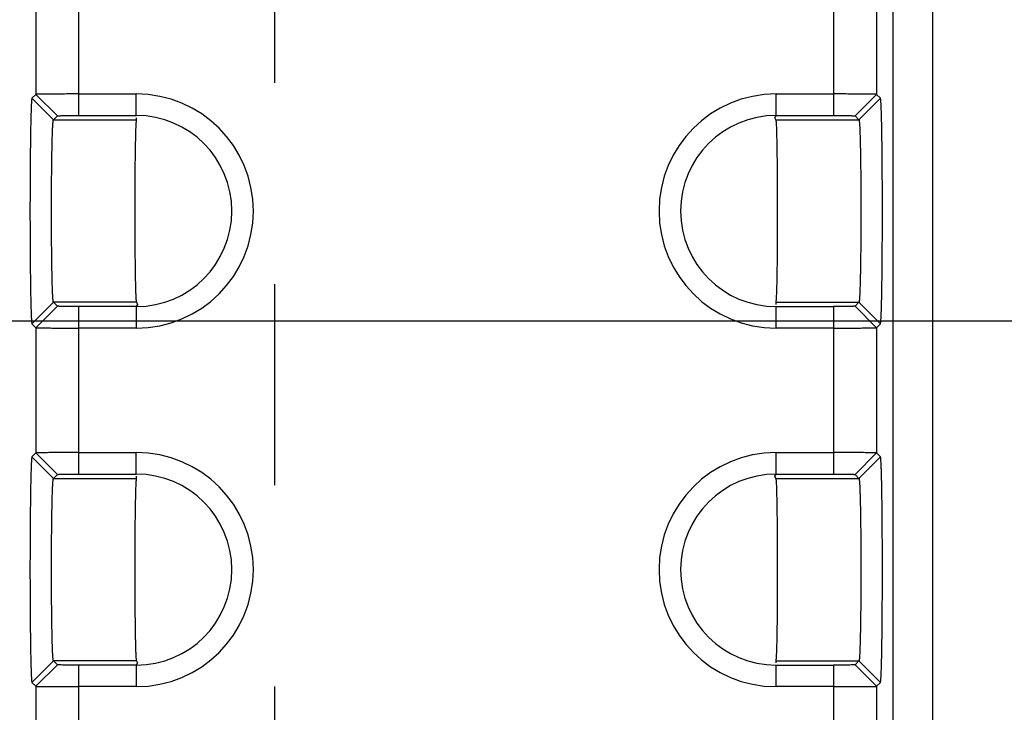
# Model space of a CAD drawing. Header units: inches. Extents: x 0 to 34, y 0 to 22.
# Tile 38 of 68: x 11.266 to 11.952, y 15.585 to 16.067. Entities that reach past the tile are written whole.
import ezdxf

# ---------------------------------------------------------------- set-up
doc = ezdxf.new("R2010")
doc.units = ezdxf.units.IN
doc.header["$LTSCALE"] = 1.87
doc.header["$MEASUREMENT"] = 0
doc.linetypes.add('CENTER', pattern=[0.6, 0.375, -0.075, 0.075, -0.075])
doc.layers.get('0').update_dxf_attribs({"linetype": 'CONTINUOUS'})
doc.layers.add('DEFAULT_1', color=7, linetype='CENTER')
doc.layers.add('DIMENSIONS', color=7, linetype='CONTINUOUS')
doc.styles.get("Standard").update_dxf_attribs({"font": 'txt', "width": 0.8})
doc.dimstyles.new('DIMSTYLE_1', dxfattribs={"dimtxt": 0.125, "dimasz": 0.18, "dimexe": 0.18, "dimexo": 0.0625, "dimgap": 0.09, "dimtad": 0, "dimtih": 1, "dimtoh": 1, "dimzin": 4, "dimdsep": 46, "dimtxsty": 'STANDARD', "dimblk": '_FILLED', "dimblk1": '_FILLED', "dimblk2": '_FILLED', "dimcen": 0.09, "dimadec": 0, "dimazin": 0, "dimtp": 0.01, "dimtm": 0.01, "dimtfac": 1, "dimtofl": 0, "dimtmove": 0, "dimatfit": 3, "dimldrblk": '_FILLED', "dimfxl": 1, "dimtolj": 1, "dimtzin": 4, "dimarcsym": 0})

# ---------------------------------------------------------------- blocks, each defined once
blk = doc.blocks.new('*D24')
at = {"layer": 'DIMENSIONS', "color": 2, "linetype": 'CONTINUOUS'}
blk.add_line((10.99635, 15.85763), (22.59482, 15.85763), dxfattribs=at)
at = {"layer": 'DIMENSIONS', "color": 2, "linetype": 'CONTINUOUS', "insert": (22.65732, 15.92013), "char_height": 0.125, "width": 1.125, "attachment_point": 1, "line_spacing_factor": 0.9}
blk.add_mtext('1.08{\\Ftxt.shx;\\W1.000000;\\H0.125000; }[27.3]', dxfattribs=at)
blk = doc.blocks.new('_FILLED')
at = {"color": 0, "linetype": 'BYBLOCK'}
blk.add_solid([(0, 0), (-1, 0.1736), (-1, -0.1736)], dxfattribs=at)
blk = doc.blocks.new('*D25')
at = {"layer": 'DIMENSIONS', "color": 2, "linetype": 'CONTINUOUS'}
blk.add_line((10.99995, 16.19363), (22.59482, 16.19363), dxfattribs=at)
at = {"layer": 'DIMENSIONS', "color": 2, "linetype": 'CONTINUOUS', "insert": (22.65732, 16.25613), "char_height": 0.125, "width": 1.125, "attachment_point": 1, "line_spacing_factor": 0.9}
blk.add_mtext('1.41{\\Ftxt.shx;\\W1.000000;\\H0.125000; }[35.9]', dxfattribs=at)
blk = doc.blocks.new('*D28')
at = {"layer": 'DIMENSIONS', "color": 2, "linetype": 'CONTINUOUS'}
blk.add_line((11.63088, 17.84663), (22.59482, 17.84663), dxfattribs=at)
at = {"layer": 'DIMENSIONS', "color": 2, "linetype": 'CONTINUOUS', "insert": (22.65732, 17.90913), "char_height": 0.125, "width": 1.125, "attachment_point": 1, "line_spacing_factor": 0.9}
blk.add_mtext('3.07{\\Ftxt.shx;\\W1.000000;\\H0.125000; }[77.9]', dxfattribs=at)

msp = doc.modelspace()

# ---------------------------------------------------------------- linework, layer by layer
at = {"color": 7, "linetype": 'CONTINUOUS'}
for p, q in [((11.87411, 18.15169), (11.87411, 14.8415)), ((11.90174, 17.97996), (11.90174, 15.01322)), ((11.30687, 16.0007), (11.30687, 16.11749)), ((11.83283, 16.11749), (11.83283, 16.0007)), ((11.27688, 16.10274), (11.27688, 16.01544)), ((11.86283, 16.10274), (11.86283, 16.01544)), ((11.27412, 16.01269), (11.27688, 16.01544)), ((11.28912, 15.99768), (11.27412, 16.01269)), ((11.27688, 16.01544), (11.29188, 16.00044)), ((11.30687, 16.0157), (11.34685, 16.0157)), ((11.34685, 16.0007), (11.34685, 16.0157)), ((11.79285, 16.0007), (11.79285, 16.0157)), ((11.79285, 16.0157), (11.83283, 16.0157)), ((11.84783, 16.00044), (11.86283, 16.01544)), ((11.85058, 15.99768), (11.86559, 16.01269)), ((11.86283, 16.01544), (11.86559, 16.01269)), ((11.28912, 15.99768), (11.29188, 16.00044)), ((11.30687, 16.0007), (11.34685, 16.0007)), ((11.34685, 15.99914), (11.34685, 15.99768)), ((11.79194, 15.99917), (11.79285, 16.0007)), ((11.79259, 15.99768), (11.79194, 15.99917)), ((11.79285, 16.0007), (11.83283, 16.0007)), ((11.84783, 16.00044), (11.85058, 15.99768)), ((11.28912, 15.99768), (11.34685, 15.99768)), ((11.79259, 15.99768), (11.85058, 15.99768)), ((11.28912, 15.8705), (11.27412, 15.8555)), ((11.29188, 15.86774), (11.27688, 15.85274)), ((11.28912, 15.8705), (11.29188, 15.86774)), ((11.34712, 15.8705), (11.28912, 15.8705)), ((11.30687, 15.7507), (11.30687, 15.86749)), ((11.34685, 15.86749), (11.30687, 15.86749)), ((11.34777, 15.86902), (11.34685, 15.86749)), ((11.34685, 15.86749), (11.34685, 15.85248)), ((11.34712, 15.8705), (11.34777, 15.86902)), ((11.79285, 15.86904), (11.79285, 15.8705)), ((11.79285, 15.8705), (11.85059, 15.8705)), ((11.79285, 15.85248), (11.79285, 15.86749)), ((11.79285, 15.86749), (11.83283, 15.86749)), ((11.83283, 15.86749), (11.83283, 15.7507)), ((11.85059, 15.8705), (11.84783, 15.86774)), ((11.84783, 15.86774), (11.86283, 15.85274)), ((11.85058, 15.8705), (11.86559, 15.8555)), ((11.27688, 15.85274), (11.27412, 15.8555)), ((11.86559, 15.8555), (11.86283, 15.85274)), ((11.27688, 15.85274), (11.27688, 15.76544)), ((11.34685, 15.85248), (11.30687, 15.85248)), ((11.83283, 15.85248), (11.79285, 15.85248)), ((11.86283, 15.85274), (11.86283, 15.76544)), ((11.27412, 15.76269), (11.27688, 15.76544)), ((11.27688, 15.76544), (11.29188, 15.75044)), ((11.30687, 15.7657), (11.34685, 15.7657)), ((11.34685, 15.7507), (11.34685, 15.7657)), ((11.79285, 15.7507), (11.79285, 15.7657)), ((11.79285, 15.7657), (11.83283, 15.7657)), ((11.84783, 15.75044), (11.86283, 15.76544)), ((11.86283, 15.76544), (11.86559, 15.76269)), ((11.28912, 15.74768), (11.27412, 15.76269)), ((11.85058, 15.74768), (11.86559, 15.76269)), ((11.28912, 15.74768), (11.29188, 15.75044)), ((11.28912, 15.74768), (11.34685, 15.74768)), ((11.30687, 15.7507), (11.34685, 15.7507)), ((11.34685, 15.74914), (11.34685, 15.74768)), ((11.79194, 15.74917), (11.79285, 15.7507)), ((11.79259, 15.74768), (11.79194, 15.74917)), ((11.79259, 15.74768), (11.85058, 15.74768)), ((11.79285, 15.7507), (11.83283, 15.7507)), ((11.84783, 15.75044), (11.85058, 15.74768)), ((11.28912, 15.6205), (11.27412, 15.6055)), ((11.28912, 15.6205), (11.29188, 15.61774)), ((11.34712, 15.6205), (11.28912, 15.6205)), ((11.34712, 15.6205), (11.34777, 15.61902)), ((11.79285, 15.61904), (11.79285, 15.6205)), ((11.79285, 15.6205), (11.85059, 15.6205)), ((11.85059, 15.6205), (11.84783, 15.61774)), ((11.85058, 15.6205), (11.86559, 15.6055)), ((11.29188, 15.61774), (11.27688, 15.60274)), ((11.30687, 15.5007), (11.30687, 15.61749)), ((11.34685, 15.61749), (11.30687, 15.61749)), ((11.34777, 15.61902), (11.34685, 15.61749)), ((11.34685, 15.61749), (11.34685, 15.60248)), ((11.79285, 15.60248), (11.79285, 15.61749)), ((11.79285, 15.61749), (11.83283, 15.61749)), ((11.83283, 15.61749), (11.83283, 15.5007)), ((11.84783, 15.61774), (11.86283, 15.60274)), ((11.27688, 15.60274), (11.27412, 15.6055)), ((11.27688, 15.60274), (11.27688, 15.51544)), ((11.34685, 15.60248), (11.30687, 15.60248)), ((11.83283, 15.60248), (11.79285, 15.60248)), ((11.86559, 15.6055), (11.86283, 15.60274)), ((11.86283, 15.60274), (11.86283, 15.51544))]:
    msp.add_line(p, q, dxfattribs=at)
for centre, radius, start, end in [((11.34685, 15.93409), 0.08161, 270, 90), ((11.79285, 15.93409), 0.08161, 90, 269.99999), ((11.34685, 15.93409), 0.06661, 270, 90), ((11.79285, 15.93409), 0.06661, 90, 270), ((11.34685, 15.68409), 0.08161, 270, 89.99999), ((11.79285, 15.68409), 0.08161, 90, 269.99999), ((11.34685, 15.68409), 0.06661, 270, 90), ((11.79285, 15.68409), 0.06661, 90, 270)]:
    msp.add_arc(centre, radius, start, end, dxfattribs=at)
for points, knots in [([(11.27412, 16.01268), (11.27408, 16.01264), (11.27404, 16.01246), (11.27397, 16.01212), (11.27391, 16.01159), (11.27385, 16.01088), (11.27378, 16.00999), (11.27369, 16.00845), (11.27359, 16.00609), (11.27347, 16.00275), (11.27336, 15.99876), (11.27325, 15.99417), (11.27316, 15.98901), (11.27307, 15.98334), (11.27296, 15.97489), (11.27286, 15.96348), (11.27279, 15.94907), (11.27276, 15.93409), (11.27279, 15.91912), (11.27286, 15.9047), (11.27296, 15.89329), (11.27307, 15.88485), (11.27316, 15.87917), (11.27325, 15.87401), (11.27336, 15.86942), (11.27347, 15.86544), (11.27359, 15.8621), (11.27369, 15.85974), (11.27378, 15.8582), (11.27385, 15.8573), (11.27391, 15.8566), (11.27397, 15.85606), (11.27404, 15.85572), (11.27408, 15.85554), (11.27412, 15.8555)], [0, 0, 0, 0, 0.001096, 0.00333, 0.00672, 0.011259, 0.01694, 0.02375, 0.040712, 0.062026, 0.087461, 0.116758, 0.149655, 0.185873, 0.22505, 0.310741, 0.403564, 0.499999, 0.596433, 0.689256, 0.774948, 0.814124, 0.850342, 0.883239, 0.912535, 0.93797, 0.959284, 0.976247, 0.983058, 0.988739, 0.993279, 0.996669, 0.998904, 1, 1, 1, 1]), ([(11.30687, 16.0157), (11.30495, 16.0157), (11.30117, 16.0157), (11.29567, 16.01568), (11.29058, 16.01566), (11.28669, 16.01563), (11.28394, 16.01561), (11.28219, 16.01559), (11.28067, 16.01557), (11.2794, 16.01555), (11.27838, 16.01552), (11.2777, 16.0155), (11.2773, 16.01548), (11.27709, 16.01547), (11.27696, 16.01546), (11.27689, 16.01545), (11.27688, 16.01544)], [0, 0, 0, 0, 0.191961, 0.378185, 0.550246, 0.701023, 0.766827, 0.825423, 0.876198, 0.918669, 0.95255, 0.97757, 0.986675, 0.993466, 0.997913, 1, 1, 1, 1]), ([(11.86283, 16.01544), (11.86281, 16.01545), (11.86274, 16.01546), (11.86261, 16.01547), (11.86241, 16.01548), (11.862, 16.0155), (11.86132, 16.01552), (11.86031, 16.01555), (11.85904, 16.01557), (11.85752, 16.01559), (11.85577, 16.01561), (11.85301, 16.01563), (11.84913, 16.01566), (11.84404, 16.01568), (11.83853, 16.0157), (11.83475, 16.0157), (11.83283, 16.0157)], [0, 0, 0, 0, 0.002087, 0.006534, 0.013324, 0.022429, 0.047449, 0.081328, 0.123799, 0.174574, 0.233169, 0.298973, 0.44975, 0.621813, 0.808039, 1, 1, 1, 1]), ([(11.86559, 15.8555), (11.86563, 15.85554), (11.86567, 15.85573), (11.86573, 15.85606), (11.86579, 15.8566), (11.86586, 15.8573), (11.86592, 15.8582), (11.86601, 15.85974), (11.86612, 15.8621), (11.86624, 15.86544), (11.86635, 15.86942), (11.86645, 15.87401), (11.86655, 15.87917), (11.86664, 15.88485), (11.86674, 15.89329), (11.86684, 15.9047), (11.86692, 15.91912), (11.86694, 15.93409), (11.86692, 15.94907), (11.86684, 15.96348), (11.86674, 15.97489), (11.86664, 15.98334), (11.86655, 15.98901), (11.86645, 15.99417), (11.86635, 15.99876), (11.86624, 16.00275), (11.86612, 16.00609), (11.86601, 16.00845), (11.86592, 16.00999), (11.86586, 16.01088), (11.86579, 16.01159), (11.86573, 16.01212), (11.86567, 16.01246), (11.86563, 16.01264), (11.86559, 16.01268)], [0, 0, 0, 0, 0.001096, 0.00333, 0.00672, 0.011259, 0.01694, 0.02375, 0.040712, 0.062026, 0.087461, 0.116758, 0.149655, 0.185873, 0.22505, 0.310741, 0.403564, 0.499999, 0.596433, 0.689256, 0.774948, 0.814124, 0.850342, 0.883239, 0.912535, 0.93797, 0.959284, 0.976247, 0.983058, 0.988739, 0.993279, 0.996669, 0.998904, 1, 1, 1, 1]), ([(11.29188, 16.00044), (11.2919, 16.00046), (11.29203, 16.00047), (11.29225, 16.0005), (11.29263, 16.00052), (11.29314, 16.00054), (11.29377, 16.00056), (11.29486, 16.0006), (11.29649, 16.00063), (11.29873, 16.00066), (11.30127, 16.00068), (11.30402, 16.0007), (11.30591, 16.0007), (11.30687, 16.0007)], [0, 0, 0, 0, 0.006699, 0.022671, 0.047733, 0.081632, 0.124101, 0.174854, 0.299182, 0.449887, 0.621908, 0.808092, 1, 1, 1, 1]), ([(11.83283, 16.0007), (11.83379, 16.0007), (11.83568, 16.0007), (11.83843, 16.00068), (11.84098, 16.00066), (11.84321, 16.00063), (11.84484, 16.0006), (11.84593, 16.00056), (11.84657, 16.00054), (11.84707, 16.00052), (11.84745, 16.0005), (11.84768, 16.00047), (11.8478, 16.00046), (11.84783, 16.00044)], [0, 0, 0, 0, 0.191907, 0.378088, 0.550104, 0.700809, 0.825139, 0.875894, 0.918364, 0.952264, 0.977328, 0.9933, 1, 1, 1, 1]), ([(11.28912, 15.8705), (11.28908, 15.87053), (11.28904, 15.87068), (11.28898, 15.87095), (11.28891, 15.87139), (11.28885, 15.87196), (11.28879, 15.87268), (11.2887, 15.87393), (11.28859, 15.87584), (11.28847, 15.87854), (11.28836, 15.88176), (11.28826, 15.88548), (11.28816, 15.88965), (11.28807, 15.89424), (11.28796, 15.90108), (11.28786, 15.91031), (11.28779, 15.92197), (11.28776, 15.93409), (11.28779, 15.94621), (11.28786, 15.95787), (11.28796, 15.96711), (11.28807, 15.97394), (11.28816, 15.97853), (11.28825, 15.98271), (11.28836, 15.98642), (11.28847, 15.98964), (11.28859, 15.99234), (11.28869, 15.99426), (11.28878, 15.9955), (11.28885, 15.99622), (11.28891, 15.9968), (11.28897, 15.99723), (11.28904, 15.9975), (11.28908, 15.99765), (11.28912, 15.99768)], [0, 0, 0, 0, 0.001139, 0.003394, 0.006798, 0.011348, 0.017035, 0.02385, 0.040817, 0.06213, 0.087558, 0.116845, 0.149732, 0.18594, 0.225106, 0.310777, 0.403583, 0.5, 0.596418, 0.689223, 0.774894, 0.81406, 0.850268, 0.883155, 0.912442, 0.937871, 0.959183, 0.97615, 0.982965, 0.988653, 0.993202, 0.996606, 0.998862, 1, 1, 1, 1]), ([(11.34636, 15.88878), (11.34627, 15.89372), (11.34614, 15.90446), (11.34603, 15.92137), (11.34602, 15.93641), (11.34605, 15.94861), (11.3461, 15.95742), (11.34617, 15.96573), (11.34626, 15.97337), (11.34637, 15.98016), (11.34647, 15.98522), (11.34657, 15.98875), (11.34664, 15.99096), (11.34671, 15.99288), (11.34678, 15.99448), (11.34686, 15.99575), (11.34693, 15.99661), (11.34699, 15.99713), (11.34702, 15.99739), (11.34706, 15.99756), (11.34709, 15.99765), (11.34711, 15.99768)], [0, 0, 0, 0, 0.135987, 0.295804, 0.465853, 0.550197, 0.631677, 0.708515, 0.77911, 0.841927, 0.89558, 0.918648, 0.939048, 0.95666, 0.971374, 0.983119, 0.991834, 0.995038, 0.997465, 0.999113, 1, 1, 1, 1]), ([(11.79259, 15.99768), (11.79262, 15.99764), (11.79265, 15.99749), (11.79271, 15.99722), (11.79275, 15.9968), (11.79281, 15.99624), (11.79285, 15.99554), (11.79293, 15.99434), (11.79301, 15.99251), (11.7931, 15.98992), (11.79319, 15.98683), (11.79327, 15.98327), (11.79332, 15.98074), (11.79335, 15.97941)], [0, 0, 0, 0, 0.007957, 0.023422, 0.046496, 0.07715, 0.115325, 0.160957, 0.27431, 0.416421, 0.585815, 0.780879, 1, 1, 1, 1]), ([(11.85058, 15.99768), (11.85062, 15.99765), (11.85066, 15.9975), (11.85073, 15.99723), (11.85079, 15.9968), (11.85085, 15.99622), (11.85092, 15.9955), (11.85101, 15.99426), (11.85112, 15.99234), (11.85123, 15.98964), (11.85134, 15.98642), (11.85145, 15.98271), (11.85154, 15.97853), (11.85163, 15.97394), (11.85174, 15.96711), (11.85184, 15.95787), (11.85192, 15.94621), (11.85194, 15.93409), (11.85192, 15.92197), (11.85184, 15.91031), (11.85174, 15.90108), (11.85163, 15.89424), (11.85155, 15.88965), (11.85145, 15.88548), (11.85135, 15.88176), (11.85123, 15.87854), (11.85112, 15.87584), (11.85101, 15.87393), (11.85092, 15.87268), (11.85086, 15.87196), (11.85079, 15.87139), (11.85073, 15.87095), (11.85067, 15.87068), (11.85062, 15.87053), (11.85059, 15.8705)], [0, 0, 0, 0, 0.001139, 0.003394, 0.006798, 0.011348, 0.017035, 0.02385, 0.040817, 0.06213, 0.087558, 0.116845, 0.149732, 0.18594, 0.225106, 0.310777, 0.403583, 0.5, 0.596418, 0.689223, 0.774894, 0.81406, 0.850268, 0.883155, 0.912442, 0.937871, 0.959183, 0.97615, 0.982965, 0.988653, 0.993202, 0.996606, 0.998862, 1, 1, 1, 1]), ([(11.79335, 15.97941), (11.79343, 15.97447), (11.79357, 15.96373), (11.79367, 15.94681), (11.79369, 15.93177), (11.79365, 15.91958), (11.7936, 15.91076), (11.79354, 15.90245), (11.79345, 15.89482), (11.79334, 15.88803), (11.79323, 15.88296), (11.79314, 15.87944), (11.79307, 15.87722), (11.79299, 15.87531), (11.79292, 15.87371), (11.79284, 15.87243), (11.79278, 15.87158), (11.79272, 15.87106), (11.79268, 15.8708), (11.79264, 15.87062), (11.79261, 15.87053), (11.79259, 15.87051)], [0, 0, 0, 0, 0.135987, 0.295804, 0.465853, 0.550197, 0.631677, 0.708515, 0.77911, 0.841927, 0.89558, 0.918648, 0.939048, 0.95666, 0.971374, 0.983119, 0.991834, 0.995038, 0.997465, 0.999113, 1, 1, 1, 1]), ([(11.34711, 15.87051), (11.34708, 15.87054), (11.34705, 15.87069), (11.347, 15.87096), (11.34695, 15.87139), (11.3469, 15.87194), (11.34685, 15.87264), (11.34678, 15.87384), (11.34669, 15.87568), (11.3466, 15.87827), (11.34651, 15.88136), (11.34643, 15.88492), (11.34638, 15.88744), (11.34636, 15.88878)], [0, 0, 0, 0, 0.007957, 0.023422, 0.046496, 0.07715, 0.115325, 0.160957, 0.27431, 0.416421, 0.585815, 0.780879, 1, 1, 1, 1]), ([(11.30687, 15.86749), (11.30591, 15.86749), (11.30402, 15.86749), (11.30127, 15.8675), (11.29873, 15.86753), (11.29649, 15.86756), (11.29486, 15.86759), (11.29377, 15.86762), (11.29314, 15.86764), (11.29263, 15.86767), (11.29225, 15.86768), (11.29203, 15.86772), (11.2919, 15.86772), (11.29188, 15.86774)], [0, 0, 0, 0, 0.191907, 0.378088, 0.550104, 0.700809, 0.825139, 0.875894, 0.918364, 0.952264, 0.977328, 0.9933, 1, 1, 1, 1]), ([(11.84783, 15.86774), (11.8478, 15.86772), (11.84768, 15.86772), (11.84745, 15.86768), (11.84707, 15.86767), (11.84657, 15.86764), (11.84593, 15.86762), (11.84484, 15.86759), (11.84321, 15.86756), (11.84098, 15.86753), (11.83843, 15.8675), (11.83568, 15.86749), (11.83379, 15.86749), (11.83283, 15.86749)], [0, 0, 0, 0, 0.006699, 0.022671, 0.047733, 0.081632, 0.124101, 0.174854, 0.299182, 0.449887, 0.621908, 0.808092, 1, 1, 1, 1]), ([(11.27688, 15.85274), (11.27689, 15.85273), (11.27696, 15.85273), (11.27709, 15.85271), (11.2773, 15.8527), (11.2777, 15.85268), (11.27838, 15.85266), (11.2794, 15.85264), (11.28067, 15.85262), (11.28219, 15.8526), (11.28394, 15.85258), (11.28669, 15.85255), (11.29058, 15.85252), (11.29567, 15.8525), (11.30117, 15.85249), (11.30495, 15.85248), (11.30687, 15.85248)], [0, 0, 0, 0, 0.002087, 0.006534, 0.013324, 0.022429, 0.047449, 0.081328, 0.123799, 0.174574, 0.233169, 0.298973, 0.44975, 0.621813, 0.808039, 1, 1, 1, 1]), ([(11.83283, 15.85248), (11.83475, 15.85248), (11.83853, 15.85249), (11.84404, 15.8525), (11.84913, 15.85252), (11.85301, 15.85255), (11.85577, 15.85258), (11.85752, 15.8526), (11.85904, 15.85262), (11.86031, 15.85264), (11.86132, 15.85266), (11.862, 15.85268), (11.86241, 15.8527), (11.86261, 15.85271), (11.86274, 15.85273), (11.86281, 15.85273), (11.86283, 15.85274)], [0, 0, 0, 0, 0.191961, 0.378185, 0.550246, 0.701023, 0.766827, 0.825423, 0.876198, 0.918669, 0.95255, 0.97757, 0.986675, 0.993466, 0.997913, 1, 1, 1, 1]), ([(11.30687, 15.7657), (11.30495, 15.7657), (11.30117, 15.7657), (11.29567, 15.76568), (11.29058, 15.76566), (11.28669, 15.76563), (11.28394, 15.76561), (11.28219, 15.76559), (11.28067, 15.76557), (11.2794, 15.76555), (11.27838, 15.76552), (11.2777, 15.7655), (11.2773, 15.76548), (11.27709, 15.76547), (11.27696, 15.76546), (11.27689, 15.76545), (11.27688, 15.76544)], [0, 0, 0, 0, 0.191961, 0.378185, 0.550246, 0.701023, 0.766827, 0.825423, 0.876198, 0.918669, 0.95255, 0.97757, 0.986675, 0.993466, 0.997913, 1, 1, 1, 1]), ([(11.86283, 15.76544), (11.86281, 15.76545), (11.86274, 15.76546), (11.86261, 15.76547), (11.86241, 15.76548), (11.862, 15.7655), (11.86132, 15.76552), (11.86031, 15.76555), (11.85904, 15.76557), (11.85752, 15.76559), (11.85577, 15.76561), (11.85301, 15.76563), (11.84913, 15.76566), (11.84404, 15.76568), (11.83853, 15.7657), (11.83475, 15.7657), (11.83283, 15.7657)], [0, 0, 0, 0, 0.002087, 0.006534, 0.013324, 0.022429, 0.047449, 0.081328, 0.123799, 0.174574, 0.233169, 0.298973, 0.44975, 0.621813, 0.808039, 1, 1, 1, 1]), ([(11.27412, 15.76268), (11.27408, 15.76264), (11.27404, 15.76246), (11.27397, 15.76212), (11.27391, 15.76159), (11.27385, 15.76088), (11.27378, 15.75999), (11.27369, 15.75845), (11.27359, 15.75609), (11.27347, 15.75275), (11.27336, 15.74876), (11.27325, 15.74417), (11.27316, 15.73901), (11.27307, 15.73334), (11.27296, 15.72489), (11.27286, 15.71348), (11.27279, 15.69907), (11.27276, 15.68409), (11.27279, 15.66912), (11.27286, 15.6547), (11.27296, 15.64329), (11.27307, 15.63485), (11.27316, 15.62917), (11.27325, 15.62401), (11.27336, 15.61942), (11.27347, 15.61544), (11.27359, 15.6121), (11.27369, 15.60974), (11.27378, 15.6082), (11.27385, 15.6073), (11.27391, 15.6066), (11.27397, 15.60606), (11.27404, 15.60572), (11.27408, 15.60554), (11.27412, 15.6055)], [0, 0, 0, 0, 0.001096, 0.00333, 0.00672, 0.011259, 0.01694, 0.02375, 0.040712, 0.062026, 0.087461, 0.116758, 0.149655, 0.185873, 0.22505, 0.310741, 0.403564, 0.499999, 0.596433, 0.689256, 0.774948, 0.814124, 0.850342, 0.883239, 0.912535, 0.93797, 0.959284, 0.976247, 0.983058, 0.988739, 0.993279, 0.996669, 0.998904, 1, 1, 1, 1]), ([(11.86559, 15.6055), (11.86563, 15.60554), (11.86567, 15.60573), (11.86573, 15.60606), (11.86579, 15.6066), (11.86586, 15.6073), (11.86592, 15.6082), (11.86601, 15.60974), (11.86612, 15.6121), (11.86624, 15.61544), (11.86635, 15.61942), (11.86645, 15.62401), (11.86655, 15.62917), (11.86664, 15.63485), (11.86674, 15.64329), (11.86684, 15.6547), (11.86692, 15.66912), (11.86694, 15.68409), (11.86692, 15.69907), (11.86684, 15.71348), (11.86674, 15.72489), (11.86664, 15.73334), (11.86655, 15.73901), (11.86645, 15.74417), (11.86635, 15.74876), (11.86624, 15.75275), (11.86612, 15.75609), (11.86601, 15.75845), (11.86592, 15.75999), (11.86586, 15.76088), (11.86579, 15.76159), (11.86573, 15.76212), (11.86567, 15.76246), (11.86563, 15.76264), (11.86559, 15.76268)], [0, 0, 0, 0, 0.001096, 0.00333, 0.00672, 0.011259, 0.01694, 0.02375, 0.040712, 0.062026, 0.087461, 0.116758, 0.149655, 0.185873, 0.22505, 0.310741, 0.403564, 0.499999, 0.596433, 0.689256, 0.774948, 0.814124, 0.850342, 0.883239, 0.912535, 0.93797, 0.959284, 0.976247, 0.983058, 0.988739, 0.993279, 0.996669, 0.998904, 1, 1, 1, 1]), ([(11.28912, 15.6205), (11.28908, 15.62053), (11.28904, 15.62068), (11.28898, 15.62095), (11.28891, 15.62139), (11.28885, 15.62196), (11.28879, 15.62268), (11.2887, 15.62393), (11.28859, 15.62584), (11.28847, 15.62854), (11.28836, 15.63176), (11.28826, 15.63548), (11.28816, 15.63965), (11.28807, 15.64424), (11.28796, 15.65108), (11.28786, 15.66031), (11.28779, 15.67197), (11.28776, 15.68409), (11.28779, 15.69621), (11.28786, 15.70787), (11.28796, 15.71711), (11.28807, 15.72394), (11.28816, 15.72853), (11.28825, 15.73271), (11.28836, 15.73642), (11.28847, 15.73964), (11.28859, 15.74234), (11.28869, 15.74426), (11.28878, 15.7455), (11.28885, 15.74622), (11.28891, 15.7468), (11.28897, 15.74723), (11.28904, 15.7475), (11.28908, 15.74765), (11.28912, 15.74768)], [0, 0, 0, 0, 0.001139, 0.003394, 0.006798, 0.011348, 0.017035, 0.02385, 0.040817, 0.06213, 0.087558, 0.116845, 0.149732, 0.18594, 0.225106, 0.310777, 0.403583, 0.5, 0.596418, 0.689223, 0.774894, 0.81406, 0.850268, 0.883155, 0.912442, 0.937871, 0.959183, 0.97615, 0.982965, 0.988653, 0.993202, 0.996606, 0.998862, 1, 1, 1, 1]), ([(11.29188, 15.75044), (11.2919, 15.75046), (11.29203, 15.75047), (11.29225, 15.7505), (11.29263, 15.75052), (11.29314, 15.75054), (11.29377, 15.75056), (11.29486, 15.7506), (11.29649, 15.75063), (11.29873, 15.75066), (11.30127, 15.75068), (11.30402, 15.7507), (11.30591, 15.7507), (11.30687, 15.7507)], [0, 0, 0, 0, 0.006699, 0.022671, 0.047733, 0.081632, 0.124101, 0.174854, 0.299182, 0.449887, 0.621908, 0.808092, 1, 1, 1, 1]), ([(11.34636, 15.63878), (11.34627, 15.64372), (11.34614, 15.65446), (11.34603, 15.67137), (11.34602, 15.68641), (11.34605, 15.69861), (11.3461, 15.70742), (11.34617, 15.71573), (11.34626, 15.72337), (11.34637, 15.73016), (11.34647, 15.73522), (11.34657, 15.73875), (11.34664, 15.74096), (11.34671, 15.74288), (11.34678, 15.74448), (11.34686, 15.74575), (11.34693, 15.74661), (11.34699, 15.74713), (11.34702, 15.74739), (11.34706, 15.74756), (11.34709, 15.74765), (11.34711, 15.74768)], [0, 0, 0, 0, 0.135987, 0.295804, 0.465853, 0.550197, 0.631677, 0.708515, 0.77911, 0.841927, 0.89558, 0.918648, 0.939048, 0.95666, 0.971374, 0.983119, 0.991834, 0.995038, 0.997465, 0.999113, 1, 1, 1, 1]), ([(11.79259, 15.74768), (11.79262, 15.74764), (11.79265, 15.74749), (11.79271, 15.74722), (11.79275, 15.7468), (11.79281, 15.74624), (11.79285, 15.74554), (11.79293, 15.74434), (11.79301, 15.74251), (11.7931, 15.73992), (11.79319, 15.73683), (11.79327, 15.73327), (11.79332, 15.73074), (11.79335, 15.72941)], [0, 0, 0, 0, 0.007957, 0.023422, 0.046496, 0.07715, 0.115325, 0.160957, 0.27431, 0.416421, 0.585815, 0.780879, 1, 1, 1, 1]), ([(11.83283, 15.7507), (11.83379, 15.7507), (11.83568, 15.7507), (11.83843, 15.75068), (11.84098, 15.75066), (11.84321, 15.75063), (11.84484, 15.7506), (11.84593, 15.75056), (11.84657, 15.75054), (11.84707, 15.75052), (11.84745, 15.7505), (11.84768, 15.75047), (11.8478, 15.75046), (11.84783, 15.75044)], [0, 0, 0, 0, 0.191907, 0.378088, 0.550104, 0.700809, 0.825139, 0.875894, 0.918364, 0.952264, 0.977328, 0.9933, 1, 1, 1, 1]), ([(11.85058, 15.74768), (11.85062, 15.74765), (11.85066, 15.7475), (11.85073, 15.74723), (11.85079, 15.7468), (11.85085, 15.74622), (11.85092, 15.7455), (11.85101, 15.74426), (11.85112, 15.74234), (11.85123, 15.73964), (11.85134, 15.73642), (11.85145, 15.73271), (11.85154, 15.72853), (11.85163, 15.72394), (11.85174, 15.71711), (11.85184, 15.70787), (11.85192, 15.69621), (11.85194, 15.68409), (11.85192, 15.67197), (11.85184, 15.66031), (11.85174, 15.65108), (11.85163, 15.64424), (11.85155, 15.63965), (11.85145, 15.63548), (11.85135, 15.63176), (11.85123, 15.62854), (11.85112, 15.62584), (11.85101, 15.62393), (11.85092, 15.62268), (11.85086, 15.62196), (11.85079, 15.62139), (11.85073, 15.62095), (11.85067, 15.62068), (11.85062, 15.62053), (11.85059, 15.6205)], [0, 0, 0, 0, 0.001139, 0.003394, 0.006798, 0.011348, 0.017035, 0.02385, 0.040817, 0.06213, 0.087558, 0.116845, 0.149732, 0.18594, 0.225106, 0.310777, 0.403583, 0.5, 0.596418, 0.689223, 0.774894, 0.81406, 0.850268, 0.883155, 0.912442, 0.937871, 0.959183, 0.97615, 0.982965, 0.988653, 0.993202, 0.996606, 0.998862, 1, 1, 1, 1]), ([(11.79335, 15.72941), (11.79343, 15.72447), (11.79357, 15.71373), (11.79367, 15.69681), (11.79369, 15.68177), (11.79365, 15.66958), (11.7936, 15.66076), (11.79354, 15.65245), (11.79345, 15.64482), (11.79334, 15.63803), (11.79323, 15.63296), (11.79314, 15.62944), (11.79307, 15.62722), (11.79299, 15.62531), (11.79292, 15.62371), (11.79284, 15.62243), (11.79278, 15.62158), (11.79272, 15.62106), (11.79268, 15.6208), (11.79264, 15.62062), (11.79261, 15.62053), (11.79259, 15.62051)], [0, 0, 0, 0, 0.135987, 0.295804, 0.465853, 0.550197, 0.631677, 0.708515, 0.77911, 0.841927, 0.89558, 0.918648, 0.939048, 0.95666, 0.971374, 0.983119, 0.991834, 0.995038, 0.997465, 0.999113, 1, 1, 1, 1]), ([(11.34711, 15.62051), (11.34708, 15.62054), (11.34705, 15.62069), (11.347, 15.62096), (11.34695, 15.62139), (11.3469, 15.62194), (11.34685, 15.62264), (11.34678, 15.62384), (11.34669, 15.62568), (11.3466, 15.62827), (11.34651, 15.63136), (11.34643, 15.63492), (11.34638, 15.63744), (11.34636, 15.63878)], [0, 0, 0, 0, 0.007957, 0.023422, 0.046496, 0.07715, 0.115325, 0.160957, 0.27431, 0.416421, 0.585815, 0.780879, 1, 1, 1, 1]), ([(11.30687, 15.61749), (11.30591, 15.61749), (11.30402, 15.61749), (11.30127, 15.6175), (11.29873, 15.61753), (11.29649, 15.61756), (11.29486, 15.61759), (11.29377, 15.61762), (11.29314, 15.61764), (11.29263, 15.61767), (11.29225, 15.61768), (11.29203, 15.61772), (11.2919, 15.61772), (11.29188, 15.61774)], [0, 0, 0, 0, 0.191907, 0.378088, 0.550104, 0.700809, 0.825139, 0.875894, 0.918364, 0.952264, 0.977328, 0.9933, 1, 1, 1, 1]), ([(11.84783, 15.61774), (11.8478, 15.61772), (11.84768, 15.61772), (11.84745, 15.61768), (11.84707, 15.61767), (11.84657, 15.61764), (11.84593, 15.61762), (11.84484, 15.61759), (11.84321, 15.61756), (11.84098, 15.61753), (11.83843, 15.6175), (11.83568, 15.61749), (11.83379, 15.61749), (11.83283, 15.61749)], [0, 0, 0, 0, 0.006699, 0.022671, 0.047733, 0.081632, 0.124101, 0.174854, 0.299182, 0.449887, 0.621908, 0.808092, 1, 1, 1, 1]), ([(11.27688, 15.60274), (11.27689, 15.60273), (11.27696, 15.60273), (11.27709, 15.60271), (11.2773, 15.6027), (11.2777, 15.60268), (11.27838, 15.60266), (11.2794, 15.60264), (11.28067, 15.60262), (11.28219, 15.6026), (11.28394, 15.60258), (11.28669, 15.60255), (11.29058, 15.60252), (11.29567, 15.6025), (11.30117, 15.60249), (11.30495, 15.60248), (11.30687, 15.60248)], [0, 0, 0, 0, 0.002087, 0.006534, 0.013324, 0.022429, 0.047449, 0.081328, 0.123799, 0.174574, 0.233169, 0.298973, 0.44975, 0.621813, 0.808039, 1, 1, 1, 1]), ([(11.83283, 15.60248), (11.83475, 15.60248), (11.83853, 15.60249), (11.84404, 15.6025), (11.84913, 15.60252), (11.85301, 15.60255), (11.85577, 15.60258), (11.85752, 15.6026), (11.85904, 15.60262), (11.86031, 15.60264), (11.86132, 15.60266), (11.862, 15.60268), (11.86241, 15.6027), (11.86261, 15.60271), (11.86274, 15.60273), (11.86281, 15.60273), (11.86283, 15.60274)], [0, 0, 0, 0, 0.191961, 0.378185, 0.550246, 0.701023, 0.766827, 0.825423, 0.876198, 0.918669, 0.95255, 0.97757, 0.986675, 0.993466, 0.997913, 1, 1, 1, 1])]:
    msp.add_open_spline(points, degree=3, knots=knots, dxfattribs=at)
at = {"layer": 'DEFAULT_1', "color": 7, "linetype": 'CENTER'}
msp.add_line((11.44328, 17.84663), (11.44328, 15.06467), dxfattribs=at)

# ---------------------------------------------------------------- dimensions: what is measured, and where the dimension line sits
at = {"layer": 'DIMENSIONS', "color": 2, "linetype": 'CONTINUOUS'}
for feature_location, offset, origin, picture, middle in [((11.63088, 17.84663), (10.96394, 0), (11.56838, 14.78155), '*D28', (23.21982, 17.84663)), ((10.99995, 16.19363), (11.59486, 0), (10.93745, 14.78155), '*D25', (23.21982, 16.19363)), ((10.99635, 15.85763), (11.59847, 0), (10.93385, 14.78155), '*D24', (23.21982, 15.85763))]:
    dim = msp.add_ordinate_dim(feature_location=feature_location, offset=offset, dtype=0, origin=origin, dimstyle='DIMSTYLE_1', dxfattribs=at)
    dim.commit()
    dim.dimension.update_dxf_attribs({"geometry": picture, "text_midpoint": middle})

doc.saveas('drawing.dxf')
